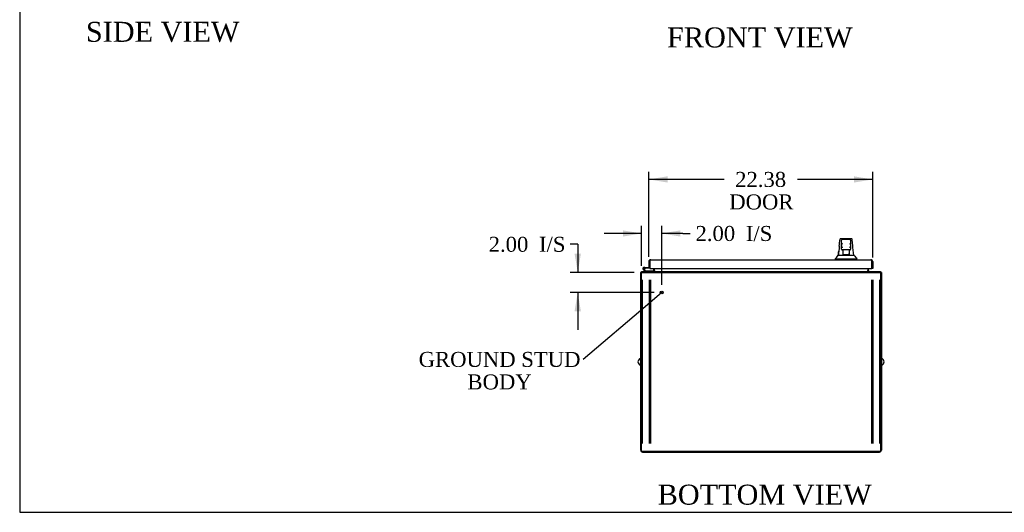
# Model space of a CAD drawing. Header units: inches. Extents: x 1 to 299, y -2 to 199.
# Tile 1 of 8: x 1 to 100, y 1 to 50. Entities that reach past the tile are written whole.
import ezdxf
from ezdxf import colors
from ezdxf.entities.mleader import LeaderData, LeaderLine
from ezdxf.enums import TextEntityAlignment as Align
from ezdxf.lldxf.tags import DXFTag
from ezdxf.math import Vec2, Vec3

# ---------------------------------------------------------------- set-up
doc = ezdxf.new("R2010")
doc.units = ezdxf.units.IN
doc.header["$MEASUREMENT"] = 0
for name, color, linetype in [('COM42890-1', 7, 'Continuous'), ('COM54578-60', 7, 'Continuous'), ('COM71106-2', 7, 'Continuous'), ('COM71108-1', 7, 'Continuous'), ('COM71112-3', 7, 'Continuous'), ('Default', 7, 'Continuous'), ('HAN13066', 7, 'Continuous'), ('SCS00680', 7, 'Continuous'), ('STD21878', 7, 'Continuous')]:
    doc.layers.add(name, color=color, linetype=linetype)
doc.styles.add('SEACAD_Times_New_Roman', font='times.ttf')
tags = doc.linetypes.add('HIDDEN2', pattern=[0.1875, 0.125, -0.0625]).pattern_tags.tags
tags[6:7] = [DXFTag(74, 4), DXFTag(75, 0), DXFTag(340, '0'), DXFTag(46, 0.0), DXFTag(50, 0.0), DXFTag(44, 0.0), DXFTag(45, 0.0)]
tags[4:5] = [DXFTag(74, 4), DXFTag(75, 0), DXFTag(340, '0'), DXFTag(46, 0.0), DXFTag(50, 0.0), DXFTag(44, 0.0), DXFTag(45, 0.0)]
doc.dimstyles.new('HAMMOND_(STH-300_x_200)', dxfattribs={"dimtxt": 1.5, "dimasz": 1.875, "dimexe": 0.75, "dimexo": 0.75, "dimgap": 0.375, "dimtad": 0, "dimtih": 1, "dimtoh": 1, "dimzin": 0, "dimdsep": 46, "dimtxsty": 'SEACAD_Times_New_Roman', "dimblk1": '_SE_FILLED', "dimblk2": '_SE_FILLED', "dimsah": 1, "dimcen": 0.75, "dimadec": 0, "dimazin": 0, "dimtfac": 0.8, "dimtofl": 0, "dimtmove": 0, "dimatfit": 3, "dimfxl": 1, "dimtolj": 1, "dimtzin": 0, "dimarcsym": 0})

# ---------------------------------------------------------------- blocks, each defined once
blk = doc.blocks.new('_SE_FILLED')
at = {"color": 0}
blk.add_line((0, 0), (-1, 0), dxfattribs=at)
blk.add_solid([(0, 0), (-1, -0.1665), (-1, 0.1665), (0, 0)], dxfattribs=at)
blk = doc.blocks.new('SE3')
at = {"layer": 'COM42890-1', "color": 7, "linetype": 'HIDDEN2'}
for p, q in [((63.629, 7.435), (63.629, 23.81)), ((64.313, 7.435), (64.313, 23.81)), ((64.439, 7.435), (64.439, 23.81)), ((86.499, 23.81), (86.499, 7.435)), ((86.625, 23.81), (86.625, 7.435)), ((87.309, 23.81), (87.309, 7.435)), ((63.629, 15.872), (63.534, 15.872)), ((87.404, 15.872), (87.309, 15.872)), ((63.534, 15.372), (63.629, 15.372)), ((87.309, 15.372), (87.404, 15.372))]:
    blk.add_line(p, q, dxfattribs=at)
at = {"layer": 'COM54578-60', "color": 7, "linetype": 'Continuous'}
for p, q in [((63.896, 24.652), (63.685, 24.864)), ((63.728, 24.909), (63.922, 24.714)), ((63.831, 25.067), (63.764, 25.067)), ((63.881, 24.95), (63.819, 24.95)), ((63.831, 25.067), (64.344, 25.067)), ((63.867, 25.005), (63.887, 25.005)), ((64.344, 25.005), (63.887, 25.005)), ((63.922, 24.714), (64.616, 24.714)), ((64.344, 25.555), (64.344, 25.555)), ((64.344, 25.067), (64.344, 25.069)), ((64.616, 24.714), (64.616, 24.652))]:
    blk.add_line(p, q, dxfattribs=at)
blk.add_circle((63.764, 24.95), 0.05, dxfattribs=at)
for radius, start, end in [(0.117, 0, 227.60795), (0.055, 0, 228.80412), (0.055, 228.80412, 0), (0.117, 287.02737, 0), (0.135, 24.04208, 60.07357)]:
    blk.add_arc((63.764, 24.95), radius, start, end, dxfattribs=at)
at = {"layer": 'COM71106-2', "color": 7, "linetype": 'Continuous'}
for p, q in [((64.719, 24.964), (64.719, 24.747)), ((86.219, 24.747), (86.219, 24.964)), ((63.439, 6.782), (63.439, 24.557)), ((63.439, 24.557), (63.534, 24.557)), ((87.499, 24.557), (87.404, 24.557)), ((87.499, 24.557), (87.499, 6.782)), ((63.629, 6.592), (87.309, 6.592))]:
    blk.add_line(p, q, dxfattribs=at)
for centre, radius, start, end in [((63.629, 24.462), 0.19, 120, 150), ((64.624, 24.747), 0.095, 270, 0), ((64.624, 24.747), 0.19, 330, 0), ((86.314, 24.747), 0.19, 180, 210), ((86.314, 24.747), 0.095, 180, 270), ((87.309, 24.462), 0.19, 30, 60), ((63.629, 6.782), 0.19, 180, 270), ((87.309, 6.782), 0.19, 270, 0)]:
    blk.add_arc(centre, radius, start, end, dxfattribs=at)
at = {"layer": 'COM71108-1', "color": 7, "linetype": 'Continuous'}
for p, q in [((63.534, 24.462), (63.534, 24.652)), ((63.534, 24.652), (87.404, 24.652)), ((64.814, 24.747), (64.814, 24.964)), ((64.814, 24.747), (64.814, 24.652)), ((86.124, 24.964), (86.124, 24.747)), ((86.124, 24.652), (86.124, 24.747)), ((87.404, 24.652), (87.404, 24.462)), ((63.534, 6.652), (63.534, 24.462)), ((87.404, 24.462), (87.404, 6.652)), ((87.404, 6.652), (63.534, 6.652))]:
    blk.add_line(p, q, dxfattribs=at)
at = {"layer": 'COM71108-1', "color": 7, "linetype": 'HIDDEN2'}
for p, q in [((64.784, 24.652), (64.784, 24.557)), ((64.814, 24.652), (64.814, 24.557)), ((86.124, 24.652), (86.124, 24.557)), ((86.154, 24.652), (86.154, 24.557)), ((63.534, 24.557), (87.404, 24.557))]:
    blk.add_line(p, q, dxfattribs=at)
at = {"layer": 'COM71112-3', "color": 7, "linetype": 'Continuous'}
for p, q in [((64.249, 25.649), (64.249, 25.069)), ((64.344, 25.741), (64.302, 25.781)), ((64.344, 25.649), (64.344, 25.781)), ((64.344, 25.741), (64.344, 25.649)), ((64.344, 25.649), (64.344, 25.649)), ((64.344, 25.649), (64.344, 25.069)), ((64.344, 25.649), (64.344, 24.964)), ((64.439, 25.839), (64.438, 25.839)), ((64.438, 25.839), (64.439, 25.839)), ((64.439, 25.839), (86.434, 25.839)), ((86.434, 25.839), (86.434, 25.839)), ((86.434, 25.839), (86.434, 25.839)), ((86.529, 25.741), (86.571, 25.781)), ((86.529, 25.649), (86.529, 25.781)), ((86.529, 25.649), (86.529, 25.741)), ((86.529, 25.649), (86.529, 25.649)), ((86.529, 24.964), (86.529, 25.649)), ((86.529, 24.964), (86.529, 25.649)), ((86.624, 25.649), (86.624, 24.964)), ((64.249, 25.069), (64.344, 25.069)), ((64.344, 24.964), (86.529, 24.964)), ((86.624, 24.964), (86.529, 24.964))]:
    blk.add_line(p, q, dxfattribs=at)
for centre, start, end in [((64.439, 25.649), 136.16798, 180), ((64.439, 25.649), 90.15085, 136.16798), ((64.439, 25.649), 90, 90.05732), ((86.434, 25.649), 89.94268, 90), ((86.434, 25.649), 43.83202, 89.84915), ((86.434, 25.649), 0, 43.83202)]:
    blk.add_arc(centre, 0.19, start, end, dxfattribs=at)
for points in [[(64.344, 25.781), (64.36, 25.799), (64.375, 25.814), (64.407, 25.834), (64.423, 25.839), (64.438, 25.839)], [(86.529, 25.781), (86.513, 25.799), (86.497, 25.814), (86.466, 25.834), (86.45, 25.839), (86.434, 25.839)]]:
    blk.add_open_spline(points, degree=3, knots=[0, 0, 0, 0, 0.5, 0.5, 1, 1, 1, 1], dxfattribs=at)
at = {"layer": 'HAN13066', "color": 7, "linetype": 'Continuous'}
for p, q in [((83.361, 27.899), (83.361, 27.901)), ((83.421, 27.954), (84.512, 27.954)), ((83.512, 27.312), (83.512, 27.784)), ((84.332, 27.874), (83.602, 27.874)), ((84.422, 27.784), (84.422, 27.312)), ((84.572, 27.9), (84.572, 27.898)), ((83.512, 26.904), (83.512, 27.312)), ((83.512, 26.874), (83.512, 26.904)), ((83.602, 26.814), (83.572, 26.814)), ((84.332, 26.814), (83.602, 26.814)), ((83.667, 26.383), (83.667, 26.814)), ((84.267, 26.814), (84.267, 26.383)), ((84.362, 26.814), (84.332, 26.814)), ((84.422, 27.312), (84.422, 26.904)), ((84.422, 26.904), (84.422, 26.874)), ((82.877, 25.922), (82.877, 25.839)), ((82.877, 25.919), (83.228, 25.919)), ((83.203, 26.274), (83.387, 26.274)), ((83.228, 25.919), (83.461, 25.919)), ((83.387, 26.274), (83.5, 26.274)), ((83.461, 25.919), (83.908, 25.919)), ((83.5, 26.274), (83.708, 26.274)), ((83.667, 26.343), (83.667, 26.383)), ((83.882, 26.339), (83.697, 26.339)), ((83.708, 26.274), (83.776, 26.274)), ((83.776, 26.274), (83.867, 26.274)), ((83.867, 26.274), (83.908, 26.274)), ((84.052, 26.339), (83.882, 26.339)), ((83.908, 26.274), (84.026, 26.274)), ((83.908, 25.919), (84.026, 25.919)), ((84.026, 26.274), (84.324, 26.274)), ((84.026, 25.919), (84.077, 25.919)), ((84.237, 26.339), (84.052, 26.339)), ((84.077, 25.919), (84.225, 25.919)), ((84.225, 25.919), (84.705, 25.919)), ((84.267, 26.383), (84.267, 26.343)), ((84.324, 26.274), (84.434, 26.274)), ((84.434, 26.274), (84.739, 26.274)), ((84.705, 25.919), (85.057, 25.919)), ((85.057, 25.839), (85.057, 25.922))]:
    blk.add_line(p, q, dxfattribs=at)
for centre, radius, start, end in [((83.421, 27.894), 0.06, 89.99247, 174.0071), ((83.602, 27.784), 0.09, 90, 180), ((84.332, 27.784), 0.09, 0, 90), ((84.512, 27.894), 0.06, 5.57576, 90.00893), ((99.102, 25.277), 15.93, 173.14764, 176.4108), ((83.771, 27.303), 0.259, 130.71494, 177.90194), ((83.553, 27.312), 0.0411, 178.34643, 179.99744), ((83.602, 26.904), 0.09, 180, 270), ((83.572, 26.874), 0.06, 180, 270), ((84.163, 27.303), 0.259, 2.09806, 49.28506), ((84.332, 26.904), 0.09, 270, 0), ((84.362, 26.874), 0.06, 270, 0), ((84.381, 27.312), 0.0411, 0.00256, 1.65357), ((22.712, 20.23), 62.32, 5.56591, 6.52159), ((79.085, 29.551), 5.251, 316.23343, 321.38274), ((97.172, 36.464), 16.062, 219.37458, 221.03271)]:
    blk.add_arc(centre, radius, start, end, dxfattribs=at)
for points in [[(83.286, 27.178), (83.311, 27.418), (83.336, 27.659), (83.361, 27.899)], [(84.629, 27.308), (84.61, 27.505), (84.591, 27.701), (84.572, 27.898)], [(83.191, 26.274), (83.206, 26.417), (83.221, 26.56), (83.236, 26.703)]]:
    blk.add_open_spline(points, degree=3, dxfattribs=at)
for points, knots in [([(83.602, 27.029), (83.597, 27.041), (83.591, 27.054), (83.581, 27.078), (83.576, 27.09), (83.561, 27.126), (83.552, 27.15), (83.539, 27.186), (83.535, 27.198), (83.528, 27.221), (83.525, 27.233), (83.516, 27.268), (83.512, 27.291), (83.512, 27.313)], [0, 0, 0, 0, 0.125, 0.125, 0.25, 0.25, 0.5, 0.5, 0.625, 0.625, 0.75, 0.75, 1, 1, 1, 1]), ([(84.422, 27.313), (84.421, 27.291), (84.418, 27.268), (84.409, 27.233), (84.406, 27.221), (84.398, 27.198), (84.394, 27.186), (84.382, 27.15), (84.372, 27.126), (84.357, 27.09), (84.352, 27.078), (84.342, 27.054), (84.337, 27.041), (84.332, 27.029)], [0, 0, 0, 0, 0.25, 0.25, 0.375, 0.375, 0.5, 0.5, 0.75, 0.75, 0.875, 0.875, 1, 1, 1, 1]), ([(83.667, 26.383), (83.667, 26.389), (83.668, 26.395), (83.672, 26.409), (83.674, 26.415), (83.683, 26.436), (83.69, 26.45), (83.697, 26.464)], [0, 0, 0, 0, 0.25, 0.25, 0.5, 0.5, 1, 1, 1, 1]), ([(83.697, 26.339), (83.693, 26.339), (83.689, 26.339), (83.682, 26.339), (83.678, 26.339), (83.673, 26.34), (83.67, 26.34), (83.668, 26.341), (83.667, 26.342), (83.667, 26.343)], [0, 0, 0, 0, 0.25, 0.25, 0.5, 0.5, 0.75, 0.75, 1, 1, 1, 1]), ([(84.237, 26.464), (84.244, 26.45), (84.251, 26.436), (84.259, 26.415), (84.262, 26.409), (84.266, 26.395), (84.267, 26.389), (84.267, 26.383)], [0, 0, 0, 0, 0.5, 0.5, 0.75, 0.75, 1, 1, 1, 1]), ([(84.267, 26.343), (84.267, 26.342), (84.266, 26.341), (84.263, 26.34), (84.261, 26.34), (84.253, 26.339), (84.245, 26.339), (84.237, 26.339)], [0, 0, 0, 0, 0.25, 0.25, 0.5, 0.5, 1, 1, 1, 1])]:
    blk.add_open_spline(points, degree=3, knots=knots, dxfattribs=at)
at = {"layer": 'SCS00680', "color": 7, "linetype": 'Continuous'}
for centre, start, end in [((63.499, 15.62), 100.31318, 259.68682), ((87.44, 15.62), 280.31318, 79.68682)]:
    blk.add_arc(centre, 0.331, start, end, dxfattribs=at)
at = {"layer": 'STD21878', "color": 7, "linetype": 'HIDDEN2'}
for radius in [0.141, 0.125]:
    blk.add_circle((65.534, 22.557), radius, dxfattribs=at)
blk = doc.blocks.new('DMBLK9175')
at = {"layer": 'Default', "linetype": 'Continuous'}
for points in [[(66.124, 34.179), (64.249, 33.867), (66.124, 33.554)], [(84.749, 34.179), (84.749, 33.554), (86.624, 33.867)]]:
    blk.add_hatch(color=7, dxfattribs=at).paths.add_polyline_path(points)
at = {"layer": 'Default', "color": 7, "linetype": 'Continuous'}
for p, q in [((64.249, 26.109), (64.249, 34.617)), ((86.624, 26.057), (86.624, 34.617)), ((71.766, 33.867), (64.249, 33.867)), ((86.624, 33.867), (79.107, 33.867))]:
    blk.add_line(p, q, dxfattribs=at)
at = {"layer": 'Default', "color": 7, "linetype": 'Continuous', "style": 'SEACAD_Times_New_Roman'}
for s, p in [('22.38', (72.877, 34.617)), ('DOOR', (72.291, 32.367))]:
    blk.add_text(s, height=1.5, dxfattribs=at).set_placement(p, align=Align.TOP_LEFT)
blk = doc.blocks.new('DMBLK9196')
at = {"layer": 'Default', "linetype": 'Continuous'}
for points in [[(61.659, 28.773), (61.659, 28.148), (63.534, 28.461)], [(67.409, 28.773), (65.534, 28.461), (67.409, 28.148)]]:
    blk.add_hatch(color=7, dxfattribs=at).paths.add_polyline_path(points)
at = {"layer": 'Default', "color": 7, "linetype": 'Continuous'}
for p, q in [((63.534, 25.212), (63.534, 29.211)), ((65.534, 23.307), (65.534, 29.211)), ((63.534, 28.461), (59.784, 28.461)), ((67.642, 28.461), (65.534, 28.461)), ((67.642, 28.461), (68.392, 28.461))]:
    blk.add_line(p, q, dxfattribs=at)
at = {"layer": 'Default', "color": 7, "linetype": 'Continuous', "style": 'SEACAD_Times_New_Roman'}
for s, p in [('2.00', (68.917, 29.211)), ('I/S', (73.948, 29.211))]:
    blk.add_text(s, height=1.5, dxfattribs=at).set_placement(p, align=Align.TOP_LEFT)
blk = doc.blocks.new('DMBLK9197')
at = {"layer": 'Default', "linetype": 'Continuous'}
for points in [[(56.831, 26.432), (57.144, 24.557), (57.456, 26.432)], [(56.831, 20.682), (57.456, 20.682), (57.144, 22.557)]]:
    blk.add_hatch(color=7, dxfattribs=at).paths.add_polyline_path(points)
at = {"layer": 'Default', "color": 7, "linetype": 'Continuous'}
for p, q in [((57.144, 27.376), (56.394, 27.376)), ((57.144, 27.376), (57.144, 24.557)), ((62.784, 24.557), (56.394, 24.557)), ((64.784, 22.557), (56.394, 22.557)), ((57.144, 22.557), (57.144, 18.807))]:
    blk.add_line(p, q, dxfattribs=at)
at = {"layer": 'Default', "color": 7, "linetype": 'Continuous', "style": 'SEACAD_Times_New_Roman'}
for s, p in [('2.00', (48.243, 28.126)), ('I/S', (53.274, 28.126))]:
    blk.add_text(s, height=1.5, dxfattribs=at).set_placement(p, align=Align.TOP_LEFT)
blk = doc.blocks.new('BORDER')
at = {"layer": 'Default', "color": 7, "linetype": 'Continuous'}
for p, q in [((-41.86, 27.86), (-41.86, 0)), ((-41.86, 0), (0, 0))]:
    blk.add_line(p, q, dxfattribs=at)

msp = doc.modelspace()

# ---------------------------------------------------------------- block references
at = {"layer": 'Default', "color": 7, "xscale": 7.12, "yscale": 7.12, "zscale": 7.12}
msp.add_blockref('BORDER', (299.411, 0.564), dxfattribs=at)
at = {"layer": 'Default'}
msp.add_blockref('SE3', (0, 0), dxfattribs=at)

# ---------------------------------------------------------------- texts
at = {"layer": 'Default', "color": 7, "linetype": 'Continuous', "style": 'SEACAD_Times_New_Roman'}
for s, p in [('SIDE VIEW', (7.986, 49.634)), ('FRONT VIEW', (66.073, 49.073)), ('BOTTOM VIEW', (65.133, 3.331))]:
    msp.add_text(s, height=2, dxfattribs=at).set_placement(p, align=Align.TOP_LEFT)

# ---------------------------------------------------------------- dimensions: what is measured, and where the dimension line sits
at = {"layer": 'Default', "color": 7, "linetype": 'Continuous'}
dim = msp.add_linear_dim(base=(64.248785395, 33.866737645), p1=(86.623785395, 25.306765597), p2=(64.248785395, 25.359265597), text='\\A1;<>\\PDOOR', dimstyle='HAMMOND_(STH-300_x_200)', dxfattribs=at)
dim.commit()
dim.dimension.update_dxf_attribs({"geometry": 'DMBLK9175', "text_midpoint": (75.436285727, 33.866737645), "dimtype": 160})
dim = msp.add_linear_dim(base=(63.534, 28.461), p1=(65.534, 22.557), p2=(63.534, 24.462), text='\\A1;<> I/S', dimstyle='HAMMOND_(STH-300_x_200)', override={"dimtmove": 1}, dxfattribs=at)
dim.commit()
dim.dimension.update_dxf_attribs({"geometry": 'DMBLK9196', "text_midpoint": (68.392, 28.461), "dimtype": 160})
dim = msp.add_linear_dim(base=(57.144, 22.557), p1=(63.534, 24.557), p2=(65.534, 22.557), angle=90, text='\\A1;<> I/S', dimstyle='HAMMOND_(STH-300_x_200)', override={"dimtmove": 1}, dxfattribs=at)
dim.commit()
dim.dimension.update_dxf_attribs({"geometry": 'DMBLK9197', "text_midpoint": (56.394, 27.376), "dimtype": 160})

# ---------------------------------------------------------------- leaders
ml = msp.add_multileader_mtext('Standard', dxfattribs=at)
ml.set_content('{\\pxsm0.9;\\fTimes New Roman|b0||i0||c0|p34;\\W1.;GROUND STUD\\PBODY\\P}', color=7)
ml.set_leader_properties()
ml.set_arrow_properties(name='_SE_FILLED')
ml.build(insert=Vec2(0, 0))
ml.multileader.update_dxf_attribs({"dogleg_length": 0, "arrow_head_size": 1.875})
ctx = ml.context
ctx.base_point, ctx.char_height, ctx.arrow_head_size, ctx.landing_gap_size = Vec3(41.412, 15.183), 1.5, 1.875, 0.525
ctx.text_align_type = 1
notes = []
notes.append((ctx, [(0, (1, 1, 0), (57.688, 15.843), (-1, 0), 0, [(0, [(65.534, 22.557)], 0, [])])]))
ctx.mtext.insert, ctx.mtext.alignment = Vec3(49.332, 16.61), 2
for ctx, leaders in notes:
    for number, flags, end, landing, length, lines in leaders:
        leader = LeaderData()
        leader.index, (leader.has_last_leader_line, leader.has_dogleg_vector, leader.attachment_direction) = number, flags
        leader.last_leader_point, leader.dogleg_vector, leader.dogleg_length = Vec3(end), Vec3(landing), length
        for number, points, colour, breaks in lines:
            line = LeaderLine()
            line.index, line.vertices, line.color, line.breaks = number, Vec3.list(points), colors.encode_raw_color(colour), breaks
            leader.lines.append(line)
        ctx.leaders.append(leader)

doc.saveas('drawing.dxf')
